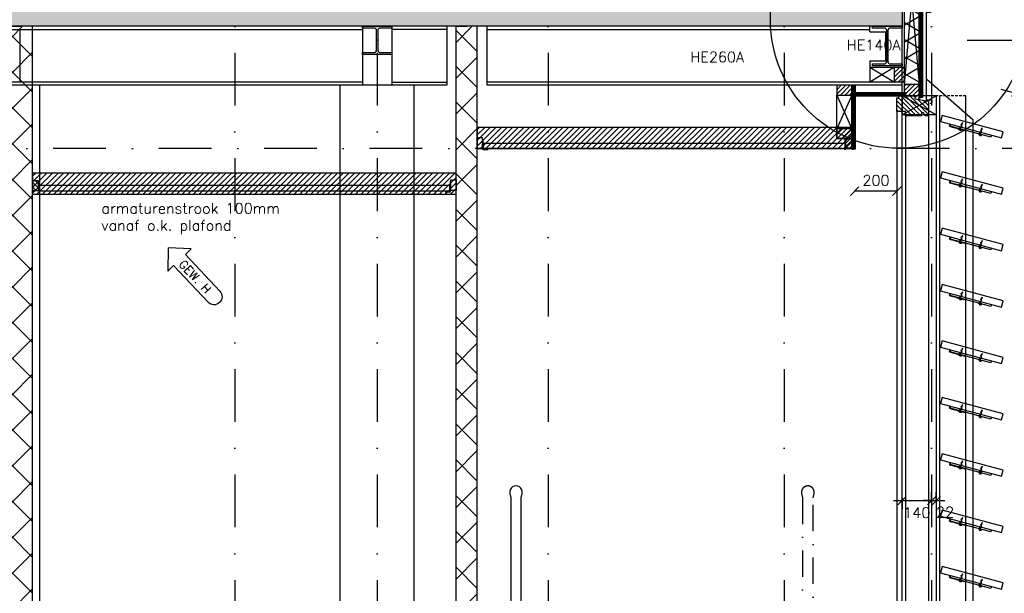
# Model space of a CAD drawing. Extents: x 0 to 316966, y 0 to 192112.
# Tile 34 of 54: x 164669 to 169339, y 103387 to 106107. Entities that reach past the tile are written whole.
import ezdxf

# ---------------------------------------------------------------- set-up
doc = ezdxf.new("R2010")
doc.units = 0
doc.header["$LTSCALE"] = 20
doc.header["$MEASUREMENT"] = 0
doc.header["$PDSIZE"] = -1
for name, pattern in [('DASHDOT', [25, 12.5, -6.25, 0, -6.25]), ('DD1', [2.66667, 1.66667, -0.5, 0, -0.5]), ('HIDDEN', [9.375, 6.25, -3.125])]:
    doc.linetypes.add(name, pattern=pattern)
doc.layers.get('0').update_dxf_attribs({"linetype": 'CONTINUOUS'})
doc.layers.get('DEFPOINTS').update_dxf_attribs({"linetype": 'CONTINUOUS'})
for name, color, linetype in [('25', 7, 'CONTINUOUS'), ('_DETAILNUMMERS', 4, 'CONTINUOUS'), ('_SCHUIFDEUREN', 4, 'CONTINUOUS'), ('A--01A1_ACEER', 1, 'CONTINUOUS'), ('A--A21--_F-23-', 9, 'CONTINUOUS'), ('A--A22--_F123-', 9, 'CONTINUOUS'), ('A--A23--_F--3-', 9, 'CONTINUOUS'), ('A--A25--_F--3-', 9, 'CONTINUOUS'), ('A--A30--_F--3-', 9, 'CONTINUOUS'), ('A--A35--_F--3-', 9, 'CONTINUOUS'), ('A--L21--', 3, 'CONTINUOUS'), ('A--L21--_F--3-', 7, 'CONTINUOUS'), ('A--L21--_F-23-', 4, 'CONTINUOUS'), ('A--L21D1_BUITENWAND', 1, 'CONTINUOUS'), ('A--L21D2_BUITENWAND', 2, 'CONTINUOUS'), ('A--L22--', 3, 'CONTINUOUS'), ('A--L22--_F--3-', 7, 'CONTINUOUS'), ('A--L24D1_TRAPPEN', 1, 'CONTINUOUS'), ('A--L25--', 7, 'CONTINUOUS'), ('A--L25--_F-23-', 7, 'CONTINUOUS'), ('A--L28--', 7, 'CONTINUOUS'), ('A--L28--_F--3-', 1, 'CONTINUOUS'), ('A--L28D1_KONSTRUKTIES', 1, 'CONTINUOUS'), ('A--L30--', 7, 'CONTINUOUS'), ('A--L30--_F123-', 7, 'CONTINUOUS'), ('A--L31--', 2, 'CONTINUOUS'), ('A--L31--_F--3-', 7, 'CONTINUOUS'), ('A--L31A1_BUITENKOZIJN', 1, 'CONTINUOUS'), ('A--L31D1_BUITENKOZIJN', 1, 'CONTINUOUS'), ('A--L35--', 7, 'CONTINUOUS'), ('A--L35--_F-23-', 7, 'CONTINUOUS'), ('A--L35-D2-_PLAFONDS', 2, 'CONTINUOUS'), ('A--L35-D4-_PLAFONDS', 4, 'CONTINUOUS'), ('A--L35D1_PLAFONDS', 1, 'CONTINUOUS'), ('A--M$1A-_F123-', 1, 'CONTINUOUS'), ('A--M01A1_MAATVOERING', 1, 'CONTINUOUS'), ('A--M01B1_HOOGTE_MAATV', 1, 'CONTINUOUS'), ('A--T01A-25_TEKST', 2, 'CONTINUOUS'), ('A--T01B2_HOOGTE_MAATV', 2, 'CONTINUOUS'), ('A--T01B3_HOOGTE_MAATV', 3, 'CONTINUOUS'), ('gewijzigdH', 1, 'CONTINUOUS'), ('STRAMIEN', 8, 'DD1'), ('X--LR---_CP', 7, 'CONTINUOUS')]:
    doc.layers.add(name, color=color, linetype=linetype)
doc.styles.add('ALFA-0_18', font='ROMANS.shx')
doc.styles.add('ALFA-0_25', font='ROMANS')
doc.styles.add('HIEMSTRA', font='romans.shx')
doc.styles.add('HOOGTEXT', font='ROMANS.shx', dxfattribs={"height": 2.5})
doc.dimstyles.new('STANDARD$0', dxfattribs={"dimscale": 50, "dimtxt": 2.5, "dimasz": 2, "dimexe": 2, "dimexo": 0, "dimgap": 2, "dimtad": 1, "dimdec": 0, "dimzin": 0, "dimdsep": 46, "dimtxsty": 'ALFA-0_25', "dimblk1": 'OBLIQUE', "dimblk2": 'OBLIQUE', "dimsah": 1, "dimcen": -3, "dimdle": 2, "dimclrd": 1, "dimclre": 1, "dimclrt": 2, "dimadec": 0, "dimazin": 0, "dimtfac": 0.666667, "dimtofl": 0, "dimtmove": 2, "dimatfit": 3, "dimldrblk": 'OBLIQUE', "dimfxl": 0, "dimtvp": 0.833333, "dimtolj": 1, "dimtzin": 0, "dimarcsym": 0})
pattern_1 = [(45, (0, 0), (-10.6066, 10.6066), [])]

# ---------------------------------------------------------------- blocks, each defined once
blk = doc.blocks.new('Q020490-')
at = {"layer": 'A--L28--_F--3-', "color": 4, "linetype": 'Continuous'}
blk.add_lwpolyline([(70, -66.5), (-70, -66.5), (-70, -58), (-14.75, -58, 0.4142136), (-2.75, -46), (-2.75, 46, 0.4142136), (-14.75, 58), (-70, 58), (-70, 66.5), (70, 66.5), (70, 58), (14.75, 58, 0.4142136), (2.75, 46), (2.75, -46, 0.4142136), (14.75, -58), (70, -58)], format="xyb", close=True, dxfattribs=at)
at = {"layer": 'X--LR---_CP'}
for p in [(-2.75, 0), (0, 0), (2.75, 0)]:
    blk.add_point(p, dxfattribs=at)
blk = doc.blocks.new('*U497')
at = {"layer": 'A--A22--_F123-', "linetype": 'Continuous'}
h = blk.add_hatch(dxfattribs=at)
h.set_pattern_fill('ALFAKRS', color=256, scale=120, style=0)
h.set_pattern_definition([(45, (-166789.26, -102795.15), (-84.852814, 84.852814), []), (135, (-166789.26, -102795.15), (-84.852814, -84.852814), [])])
h.paths.add_polyline_path([(0, 0), (-50, 0), (-50, 3280.8), (0, 3280.8), (50, 3280.8), (50, 0)])
at = {"layer": 'A--L22--_F--3-', "color": 3, "linetype": 'Continuous'}
for points in [[(0, 0), (-50, 0), (-50, 3280.8), (0, 3280.8)], [(0, 0), (50, 0), (50, 3280.8), (0, 3280.8)]]:
    blk.add_lwpolyline(points, dxfattribs=at)
blk = doc.blocks.new('_OBLIQUE')
at = {"color": 0, "linetype": 'ByBlock'}
blk.add_line((-0.5, -0.5), (0.5, 0.5), dxfattribs=at)
blk = doc.blocks.new('*D149')
at = {"color": 1, "linetype": 'ByBlock'}
for p, q in [((168813.8, 100286.2), (169034.3, 100286.2)), ((168853.8, 100300.1), (168853.8, 100246.2)), ((168994.3, 100300.1), (168994.3, 100246.2))]:
    blk.add_line(p, q, dxfattribs=at)
at = {"layer": 'DEFPOINTS', "color": 0, "linetype": 'ByBlock'}
for p in [(168853.8, 100300.1), (168994.3, 100300.1), (168994.3, 100286.2)]:
    blk.add_point(p, dxfattribs=at)
at = {"color": 1, "linetype": 'ByBlock', "xscale": 40, "yscale": 40, "zscale": 40, "rotation": 180}
blk.add_blockref('_OBLIQUE', (168853.8, 100286.2), dxfattribs=at)
at = {"color": 1, "linetype": 'ByBlock', "xscale": 40, "yscale": 40, "zscale": 40}
blk.add_blockref('_OBLIQUE', (168994.3, 100286.2), dxfattribs=at)
at = {"color": 2, "linetype": 'ByBlock', "insert": (168924, 100229.2), "char_height": 50, "attachment_point": 5, "style": 'ALFA-0_25'}
blk.add_mtext('\\A1;140', dxfattribs=at)
blk = doc.blocks.new('*D150')
at = {"layer": 'A--M$1A-_F123-', "color": 1, "lineweight": -2}
for p, q in [((168994.3, 103826.2), (168994.3, 103866.2)), ((169016.2, 103826.2), (169016.2, 103866.2)), ((168994.3, 103826.2), (168954.3, 103826.2)), ((169016.2, 103826.2), (169056.2, 103826.2))]:
    blk.add_line(p, q, dxfattribs=at)
at = {"layer": 'DEFPOINTS', "color": 0}
for p in [(168994.3, 103826.2), (169016.2, 103826.2), (169016.2, 103826.2)]:
    blk.add_point(p, dxfattribs=at)
at = {"layer": 'A--M$1A-_F123-', "color": 1, "lineweight": -2, "xscale": 40, "yscale": 40, "zscale": 40}
blk.add_blockref('_OBLIQUE', (168994.3, 103826.2), dxfattribs=at)
at = {"layer": 'A--M$1A-_F123-', "color": 1, "lineweight": -2, "xscale": 40, "yscale": 40, "zscale": 40, "rotation": 180}
blk.add_blockref('_OBLIQUE', (169016.2, 103826.2), dxfattribs=at)
at = {"layer": 'A--M$1A-_F123-', "color": 2, "insert": (169058.3, 103771.7), "char_height": 50, "attachment_point": 5, "style": 'ALFA-0_25'}
blk.add_mtext('\\A1;22', dxfattribs=at)
blk = doc.blocks.new('*U496')
at = {"layer": 'A--A22--_F123-', "linetype": 'Continuous'}
h = blk.add_hatch(dxfattribs=at)
h.set_pattern_fill('ALFAKRS', color=256, scale=120, style=0)
h.set_pattern_definition([(45, (-164679.26, -102795.15), (-84.852814, 84.852814), []), (135, (-164679.26, -102795.15), (-84.852814, -84.852814), [])])
h.paths.add_polyline_path([(0, 0), (-50, 0), (-50, 3280.8), (0, 3280.8), (50, 3280.8), (50, 0)])
at = {"layer": 'A--L22--_F--3-', "color": 3, "linetype": 'Continuous'}
for points in [[(0, 0), (-50, 0), (-50, 3280.8), (0, 3280.8)], [(0, 0), (50, 0), (50, 3280.8), (0, 3280.8)]]:
    blk.add_lwpolyline(points, dxfattribs=at)
blk = doc.blocks.new('Q020259-')
at = {"layer": 'A--A25--_F--3-'}
h = blk.add_hatch(dxfattribs=at)
h.set_pattern_fill('ALFALINE', color=256, scale=15, style=0, pattern_type=2)
h.set_pattern_definition(pattern_1)
h.paths.add_polyline_path([(0, 0), (0, 46), (28, 46), (28, 0)])
at = {"layer": 'A--L25--_F-23-', "color": 2, "linetype": 'Continuous'}
blk.add_lwpolyline([(0, 0), (0, 46), (28, 46), (28, 0)], close=True, dxfattribs=at)
at = {"layer": 'X--LR---_CP'}
for p in [(0, 0), (0, 0), (28, 0)]:
    blk.add_point(p, dxfattribs=at)
blk = doc.blocks.new('Q031607-')
at = {"layer": 'A--L35--_F-23-', "color": 1, "linetype": 'Continuous'}
blk.add_lwpolyline([(0, -15), (0, 15, 1), (0, -15)], format="xyb", dxfattribs=at)
for points in [[(0, 0), (11.76, 10), (23.53, 0), (34.12, -9), (44.71, 0), (54.12, 8), (63.53, 0), (71.76, -7), (80, 0)], [(0, 0), (80, 0)]]:
    blk.add_lwpolyline(points, dxfattribs=at)
at = {"layer": 'X--LR---_CP'}
blk.add_point((0, 0), dxfattribs=at)
blk.add_point((0, 0), dxfattribs=at)
blk.add_point((0, 0), dxfattribs=at)
blk = doc.blocks.new('HOOGTEP')
at = {"layer": 'A--M01A1_MAATVOERING'}
for p, q in [((0, 0), (0.624, 2.33)), ((0.624, 2.33), (8.794, 2.33)), ((-2.415, 0.647), (0, 0))]:
    blk.add_line(p, q, dxfattribs=at)
at = {"layer": 'A--M01B1_HOOGTE_MAATV'}
blk.add_line((-1.379, 0), (0.911, 0), dxfattribs=at)
at = {"layer": 'A--T01B2_HOOGTE_MAATV', "style": 'HOOGTEXT', "flags": 4}
blk.add_attdef('TEKST', (1.84, -0.671), '', height=1.5, dxfattribs=at)
at = {"layer": 'A--T01B3_HOOGTE_MAATV', "style": 'HOOGTEXT', "flags": 4}
blk.add_attdef('HOOGTE', (1.673, 3.819), '', height=1.75, dxfattribs=at)
blk = doc.blocks.new('Q020279-')
at = {"layer": 'A--A25--_F--3-'}
h = blk.add_hatch(dxfattribs=at)
h.set_pattern_fill('ALFALINE', color=256, scale=15, style=0, pattern_type=2)
h.set_pattern_definition(pattern_1)
h.paths.add_polyline_path([(0, 0), (0, 71), (46, 71), (46, 0)])
at = {"layer": 'A--L25--_F-23-', "color": 2, "linetype": 'Continuous'}
blk.add_lwpolyline([(0, 0), (0, 71), (46, 71), (46, 0)], close=True, dxfattribs=at)
at = {"layer": 'X--LR---_CP'}
for p in [(0, 0), (0, 0), (46, 0)]:
    blk.add_point(p, dxfattribs=at)
blk = doc.blocks.new('*U456')
at = {"layer": 'A--A30--_F--3-', "linetype": 'Continuous'}
h = blk.add_hatch(dxfattribs=at)
h.set_pattern_fill('ALFALINE', color=256, scale=4, angle=405, style=0)
h.set_pattern_definition([(90, (0, 0), (-4, -6e-13), [])])
h.paths.add_polyline_path([(0, 0), (7.5, 0), (7.5, -929), (0, -929), (-7.5, -929), (-7.5, 0)])
at = {"layer": 'A--L30--_F123-', "color": 1, "linetype": 'Continuous'}
for points in [[(0, 0), (-7.5, 0), (-7.5, -929), (0, -929)], [(0, 0), (7.5, 0), (7.5, -929), (0, -929)]]:
    blk.add_lwpolyline(points, dxfattribs=at)
blk = doc.blocks.new('*U455')
at = {"layer": 'A--A21--_F-23-', "linetype": 'Continuous'}
h = blk.add_hatch(dxfattribs=at)
h.set_pattern_fill('ALFAISO', color=256, scale=70, angle=270, style=0)
h.set_pattern_definition([(330, (-35, 6e-15), (35, 60.622), []), (30, (-35, 6e-15), (-35, 60.622), [])])
h.paths.add_polyline_path([(0, 0), (35, 0), (35, -822), (0, -822), (-35, -822), (-35, 0)])
at = {"layer": 'A--L21--_F--3-', "color": 3, "linetype": 'Continuous'}
for points in [[(0, 0), (-35, 0), (-35, -822), (0, -822)], [(0, 0), (35, 0), (35, -822), (0, -822)]]:
    blk.add_lwpolyline(points, dxfattribs=at)
blk = doc.blocks.new('KOZIJN_VP')
at = {"layer": 'A--A35--_F--3-'}
h = blk.add_hatch(dxfattribs=at)
h.set_pattern_fill('ALFALINE', color=256, scale=15, angle=90, style=0, pattern_type=2)
h.set_pattern_definition([(135, (447.376, -368.997), (-10.6066, -10.6066), [])])
h.paths.add_polyline_path([(-91, 53.4), (-20, 53.4), (-20, 0), (-71, 0), (-71, -14), (-91, -17.6)])
h = blk.add_hatch(dxfattribs=at)
h.set_pattern_fill('ALFALINE', color=256, scale=15, style=0, pattern_type=2)
h.set_pattern_definition([(45, (447.39, -368.997), (-10.6066, 10.6066), [])])
h.paths.add_polyline_path([(-102, -95), (-26, -95), (-26, -74), (15, -74), (15, -10), (5, -10), (5, 0), (-71, 0), (-71, -14), (-135, -25.4), (-135, -95), (-120, -95), (-112, -81), (-102, -81)])
at = {"layer": 'A--L31--_F--3-', "color": 2, "linetype": 'Continuous'}
for points in [[(-91, 53.4), (-20, 53.4), (-20, 0), (-71, 0), (-71, -14), (-91, -17.6), (-91, 53.4)], [(-102, -95), (-26, -95), (-26, -74), (15, -74), (15, -10), (5, -10), (5, 0), (-71, 0), (-71, -14), (-135, -25.4), (-135, -95), (-120, -95), (-112, -81), (-102, -81)]]:
    blk.add_lwpolyline(points, close=True, dxfattribs=at)
at = {"layer": 'X--LR---_CP', "color": 1}
blk.add_point((0, 0), dxfattribs=at)
blk = doc.blocks.new('*U454')
at = {"layer": 'A--A30--_F--3-', "linetype": 'Continuous'}
h = blk.add_hatch(dxfattribs=at)
h.set_pattern_fill('ALFALINE', color=256, scale=4, angle=405, style=0)
h.set_pattern_definition([(90, (0, 0), (-4, 4e-13), [])])
h.paths.add_polyline_path([(0, 0), (7.5, 0), (7.5, -303.4), (0, -303.4), (-7.5, -303.4), (-7.5, 0)])
at = {"layer": 'A--L30--_F123-', "color": 1, "linetype": 'Continuous'}
for points in [[(0, 0), (-7.5, 0), (-7.5, -303.4), (0, -303.4)], [(0, 0), (7.5, 0), (7.5, -303.4), (0, -303.4)]]:
    blk.add_lwpolyline(points, dxfattribs=at)
blk = doc.blocks.new('*U453')
at = {"layer": 'A--A30--_F--3-', "linetype": 'Continuous'}
h = blk.add_hatch(dxfattribs=at)
h.set_pattern_fill('ALFALINE', color=256, scale=4, angle=135, style=0)
h.set_pattern_definition([(180, (0, 0), (-9e-16, -4), [])])
h.paths.add_polyline_path([(0, 0), (0, 7.5), (240.9, 7.5), (240.9, 0), (240.9, -7.5), (0, -7.5)])
at = {"layer": 'A--L30--_F123-', "color": 1, "linetype": 'Continuous'}
for points in [[(0, 0), (0, 7.5), (240.9, 7.5), (240.9, 0)], [(0, 0), (0, -7.5), (240.9, -7.5), (240.9, 0)]]:
    blk.add_lwpolyline(points, dxfattribs=at)
blk = doc.blocks.new('*D375')
at = {"layer": 'A--M$1A-_F123-', "color": 1, "lineweight": -2}
for p, q in [((168629.1, 105294.8), (168629.1, 105293.8)), ((168829.3, 105293.8), (168629.1, 105293.8)), ((168829.3, 105294.8), (168829.3, 105293.8))]:
    blk.add_line(p, q, dxfattribs=at)
at = {"layer": 'DEFPOINTS', "color": 0}
for p in [(168629.1, 105294.8), (168629.1, 105293.8), (168829.3, 105294.8)]:
    blk.add_point(p, dxfattribs=at)
at = {"layer": 'A--M$1A-_F123-', "color": 1, "lineweight": -2, "xscale": 40, "yscale": 40, "zscale": 40, "rotation": 180}
blk.add_blockref('_OBLIQUE', (168629.1, 105293.8), dxfattribs=at)
at = {"layer": 'A--M$1A-_F123-', "color": 1, "lineweight": -2, "xscale": 40, "yscale": 40, "zscale": 40}
blk.add_blockref('_OBLIQUE', (168829.3, 105293.8), dxfattribs=at)
at = {"layer": 'A--M$1A-_F123-', "color": 2, "insert": (168730.2, 105345.4), "char_height": 50, "attachment_point": 5, "style": 'ALFA-0_25'}
blk.add_mtext('\\A1;200', dxfattribs=at)

msp = doc.modelspace()

# ---------------------------------------------------------------- hatches: boundary and pattern name
at = {"layer": 'A--01A1_ACEER', "linetype": 'Continuous'}
h = msp.add_hatch(dxfattribs=at)
h.set_pattern_fill('ANSI31', color=256, scale=150, style=0)
h.set_pattern_definition([(45, (5934.83, 10550), (-13.2582521, 13.2582521), [])])
h.paths.add_polyline_path([(166839.265, 105495.898), (168615.83, 105495.898), (168615.83, 105595.899), (166839.265, 105595.898)])
h = msp.add_hatch(dxfattribs=at)
h.set_pattern_fill('ANSI31', color=256, scale=150, style=0)
h.set_pattern_definition([(45, (5900, 10334.093), (-13.2582521, 13.2582521), [])])
h.paths.add_polyline_path([(164729.265, 105279.991), (166739.265, 105279.991), (166739.265, 105379.992), (164729.265, 105379.991)])
at = {"layer": 'A--A23--_F--3-'}
h = msp.add_hatch(dxfattribs=at)
h.set_pattern_fill('ALFABET', color=256, scale=20, angle=1, style=0, pattern_type=2)
h.set_pattern_definition([(46, (44346.57, 100), (-86.32078, 83.359004), []), (51, (44346.57, 100), (143.64922, -10.04493), [15, -165]), (356, (44346.57, 100), (-30.37155, 149.9312), [12, -132]), (101.4514, (44358.54, 99.16), (113.27778, 139.88618), [12.74804, -140.22842]), (47.1842, (44345.87, 140), (213.99344, -29.37358), [22.5, -247.5]), (97.6356, (44363.7, 137.55), (183.50393, 198.05632), [19.12206, -210.3426]), (352.1842, (44345.87, 140), (183.50378, 198.05647), [18, -198]), (22, (44366.04, 130.34), (120.76856, -78.42802), [15, -165]), (327, (44366.04, 130.34), (46.12453, 145.85721), [12, -132]), (72.4514, (44376.1, 123.81), (166.89315, 67.42906), [12.74804, -140.22842]), (38.5, (44346.567, 100), (1.269641, 66.611074), [0, -130.4, 0, -134, 0, -132.5]), (8.5, (44346.57, 100), (51.229207, 79.788568), [0, -76.4, 0, -127.4, 0, -50.5]), (328.5, (44301.974, 99.22), (106.826954, -2.64699), [0, -50, 0, -156, 0, -207]), (318.5, (44281.98, 98.87), (116.270055, 22.05355), [0, -65, 0, -103.6, 0, -147]), (318.5, (44281.98, 98.87), (116.270055, 22.05355), [0, -65, 0, -103.6, 0, -147])])
h.paths.add_polyline_path([(168853.83, 106295.898), (168853.83, 106075.898), (158857.765, 106075.898), (158857.765, 106295.898)])

# ---------------------------------------------------------------- linework, layer by layer
at = {"layer": '_DETAILNUMMERS'}
msp.add_circle((168838.442, 106105.811), 608.653, dxfattribs=at)
at = {"layer": '_SCHUIFDEUREN', "color": 2, "linetype": 'Continuous'}
for points in [[(169036.268, 105624.326), (169326.046, 105546.68), (169333.811, 105575.658), (169044.033, 105653.304)], [(169036.268, 105356.826), (169326.046, 105279.18), (169333.811, 105308.158), (169044.033, 105385.804)], [(169036.268, 105089.326), (169326.046, 105011.68), (169333.811, 105040.658), (169044.033, 105118.304)], [(169036.268, 104821.826), (169326.046, 104744.18), (169333.811, 104773.158), (169044.033, 104850.804)], [(169036.268, 104554.326), (169326.046, 104476.68), (169333.811, 104505.658), (169044.033, 104583.304)], [(169036.268, 104286.826), (169326.046, 104209.18), (169333.811, 104238.158), (169044.033, 104315.804)], [(169036.268, 104019.326), (169326.046, 103941.68), (169333.811, 103970.658), (169044.033, 104048.304)], [(169036.268, 103751.826), (169326.046, 103674.18), (169333.811, 103703.158), (169044.033, 103780.804)], [(169036.268, 103484.326), (169326.046, 103406.68), (169333.811, 103435.658), (169044.033, 103513.304)]]:
    msp.add_lwpolyline(points, close=True, dxfattribs=at)
at = {"layer": 'A--01A1_ACEER'}
for p, q in [((164669.265, 106060.898), (164669.265, 105810.898)), ((166294.265, 106075.898), (166294.265, 105795.898)), ((166434.265, 106075.898), (166434.265, 105795.898)), ((168701.83, 106050.265), (168701.83, 106075.411)), ((168853.83, 99696.403), (168853.83, 106065.911)), ((168777.116, 105912.839), (168777.116, 106050.265))]:
    msp.add_line(p, q, dxfattribs=at)
at = {"layer": 'A--01A1_ACEER', "linetype": 'Continuous'}
for p, q in [((168971.377, 105825.891, 0.996), (169188.922, 105633.921)), ((169188.922, 105633.921), (169188.922, 103206.981))]:
    msp.add_line(p, q, dxfattribs=at)
at = {"layer": 'A--01A1_ACEER', "color": 1, "linetype": 'Continuous'}
for p, q in [((169081.976, 105601.726), (169077.147, 105603.02)), ((169083.27, 105606.556), (169078.441, 105607.85)), ((169081.976, 105601.726), (169080.682, 105596.896)), ((169086.806, 105600.432), (169085.512, 105595.602)), ((169091.636, 105599.138), (169090.341, 105594.308)), ((169096.465, 105597.844), (169095.171, 105593.014)), ((169101.295, 105596.549), (169100.001, 105591.72)), ((169106.124, 105595.255), (169104.83, 105590.426)), ((169110.954, 105593.961), (169109.66, 105589.132)), ((169115.784, 105592.667), (169114.49, 105587.838)), ((169120.613, 105591.373), (169119.319, 105586.543)), ((169125.443, 105590.079), (169124.149, 105585.249)), ((169130.273, 105588.785), (169128.979, 105583.955)), ((169135.102, 105587.491), (169133.808, 105582.661)), ((169139.932, 105586.197), (169138.638, 105581.367)), ((169144.762, 105584.903), (169143.467, 105580.073)), ((169149.591, 105583.609), (169148.297, 105578.779)), ((169154.421, 105582.314), (169153.127, 105577.485)), ((169081.976, 105334.226), (169077.147, 105335.52)), ((169083.27, 105339.056), (169078.441, 105340.35)), ((169081.976, 105334.226), (169080.682, 105329.396)), ((169086.806, 105332.932), (169085.512, 105328.102)), ((169091.636, 105331.638), (169090.341, 105326.808)), ((169096.465, 105330.344), (169095.171, 105325.514)), ((169101.295, 105329.049), (169100.001, 105324.22)), ((169106.124, 105327.755), (169104.83, 105322.926)), ((169110.954, 105326.461), (169109.66, 105321.632)), ((169115.784, 105325.167), (169114.49, 105320.338)), ((169120.613, 105323.873), (169119.319, 105319.043)), ((169125.443, 105322.579), (169124.149, 105317.749)), ((169130.273, 105321.285), (169128.979, 105316.455)), ((169135.102, 105319.991), (169133.808, 105315.161)), ((169139.932, 105318.697), (169138.638, 105313.867)), ((169144.762, 105317.403), (169143.467, 105312.573)), ((169149.591, 105316.109), (169148.297, 105311.279)), ((169154.421, 105314.814), (169153.127, 105309.985)), ((169081.976, 105066.726), (169077.147, 105068.02)), ((169083.27, 105071.556), (169078.441, 105072.85)), ((169081.976, 105066.726), (169080.682, 105061.896)), ((169086.806, 105065.432), (169085.512, 105060.602)), ((169091.636, 105064.138), (169090.341, 105059.308)), ((169096.465, 105062.844), (169095.171, 105058.014)), ((169101.295, 105061.549), (169100.001, 105056.72)), ((169106.124, 105060.255), (169104.83, 105055.426)), ((169110.954, 105058.961), (169109.66, 105054.132)), ((169115.784, 105057.667), (169114.49, 105052.838)), ((169120.613, 105056.373), (169119.319, 105051.543)), ((169125.443, 105055.079), (169124.149, 105050.249)), ((169130.273, 105053.785), (169128.979, 105048.955)), ((169135.102, 105052.491), (169133.808, 105047.661)), ((169139.932, 105051.197), (169138.638, 105046.367)), ((169144.762, 105049.903), (169143.467, 105045.073)), ((169149.591, 105048.609), (169148.297, 105043.779)), ((169154.421, 105047.314), (169153.127, 105042.485)), ((169081.976, 104799.226), (169077.147, 104800.52)), ((169083.27, 104804.056), (169078.441, 104805.35)), ((169081.976, 104799.226), (169080.682, 104794.396)), ((169086.806, 104797.932), (169085.512, 104793.102)), ((169091.636, 104796.638), (169090.341, 104791.808)), ((169096.465, 104795.344), (169095.171, 104790.514)), ((169101.295, 104794.049), (169100.001, 104789.22)), ((169106.124, 104792.755), (169104.83, 104787.926)), ((169110.954, 104791.461), (169109.66, 104786.632)), ((169115.784, 104790.167), (169114.49, 104785.338)), ((169120.613, 104788.873), (169119.319, 104784.043)), ((169125.443, 104787.579), (169124.149, 104782.749)), ((169130.273, 104786.285), (169128.979, 104781.455)), ((169135.102, 104784.991), (169133.808, 104780.161)), ((169139.932, 104783.697), (169138.638, 104778.867)), ((169144.762, 104782.403), (169143.467, 104777.573)), ((169149.591, 104781.109), (169148.297, 104776.279)), ((169154.421, 104779.814), (169153.127, 104774.985)), ((169081.976, 104531.726), (169077.147, 104533.02)), ((169083.27, 104536.556), (169078.441, 104537.85)), ((169081.976, 104531.726), (169080.682, 104526.896)), ((169086.806, 104530.432), (169085.512, 104525.602)), ((169091.636, 104529.138), (169090.341, 104524.308)), ((169096.465, 104527.844), (169095.171, 104523.014)), ((169101.295, 104526.549), (169100.001, 104521.72)), ((169106.124, 104525.255), (169104.83, 104520.426)), ((169110.954, 104523.961), (169109.66, 104519.132)), ((169115.784, 104522.667), (169114.49, 104517.838)), ((169120.613, 104521.373), (169119.319, 104516.543)), ((169125.443, 104520.079), (169124.149, 104515.249)), ((169130.273, 104518.785), (169128.979, 104513.955)), ((169135.102, 104517.491), (169133.808, 104512.661)), ((169139.932, 104516.197), (169138.638, 104511.367)), ((169144.762, 104514.903), (169143.467, 104510.073)), ((169149.591, 104513.609), (169148.297, 104508.779)), ((169154.421, 104512.314), (169153.127, 104507.485)), ((169081.976, 104264.226), (169077.147, 104265.52)), ((169083.27, 104269.056), (169078.441, 104270.35)), ((169081.976, 104264.226), (169080.682, 104259.396)), ((169086.806, 104262.932), (169085.512, 104258.102)), ((169091.636, 104261.638), (169090.341, 104256.808)), ((169096.465, 104260.344), (169095.171, 104255.514)), ((169101.295, 104259.049), (169100.001, 104254.22)), ((169106.124, 104257.755), (169104.83, 104252.926)), ((169110.954, 104256.461), (169109.66, 104251.632)), ((169115.784, 104255.167), (169114.49, 104250.338)), ((169120.613, 104253.873), (169119.319, 104249.043)), ((169125.443, 104252.579), (169124.149, 104247.749)), ((169130.273, 104251.285), (169128.979, 104246.455)), ((169135.102, 104249.991), (169133.808, 104245.161)), ((169139.932, 104248.697), (169138.638, 104243.867)), ((169144.762, 104247.403), (169143.467, 104242.573)), ((169149.591, 104246.109), (169148.297, 104241.279)), ((169154.421, 104244.814), (169153.127, 104239.985)), ((169081.976, 103996.726), (169077.147, 103998.02)), ((169083.27, 104001.556), (169078.441, 104002.85)), ((169081.976, 103996.726), (169080.682, 103991.896)), ((169086.806, 103995.432), (169085.512, 103990.602)), ((169091.636, 103994.138), (169090.341, 103989.308)), ((169096.465, 103992.844), (169095.171, 103988.014)), ((169101.295, 103991.549), (169100.001, 103986.72)), ((169106.124, 103990.255), (169104.83, 103985.426)), ((169110.954, 103988.961), (169109.66, 103984.132)), ((169115.784, 103987.667), (169114.49, 103982.838)), ((169120.613, 103986.373), (169119.319, 103981.543)), ((169125.443, 103985.079), (169124.149, 103980.249)), ((169130.273, 103983.785), (169128.979, 103978.955)), ((169135.102, 103982.491), (169133.808, 103977.661)), ((169139.932, 103981.197), (169138.638, 103976.367)), ((169144.762, 103979.903), (169143.467, 103975.073)), ((169149.591, 103978.609), (169148.297, 103973.779)), ((169154.421, 103977.314), (169153.127, 103972.485)), ((169081.976, 103729.226), (169077.147, 103730.52)), ((169083.27, 103734.056), (169078.441, 103735.35)), ((169081.976, 103729.226), (169080.682, 103724.396)), ((169086.806, 103727.932), (169085.512, 103723.102)), ((169091.636, 103726.638), (169090.341, 103721.808)), ((169096.465, 103725.344), (169095.171, 103720.514)), ((169101.295, 103724.049), (169100.001, 103719.22)), ((169106.124, 103722.755), (169104.83, 103717.926)), ((169110.954, 103721.461), (169109.66, 103716.632)), ((169115.784, 103720.167), (169114.49, 103715.338)), ((169120.613, 103718.873), (169119.319, 103714.043)), ((169125.443, 103717.579), (169124.149, 103712.749)), ((169130.273, 103716.285), (169128.979, 103711.455)), ((169135.102, 103714.991), (169133.808, 103710.161)), ((169139.932, 103713.697), (169138.638, 103708.867)), ((169144.762, 103712.403), (169143.467, 103707.573)), ((169149.591, 103711.109), (169148.297, 103706.279)), ((169154.421, 103709.814), (169153.127, 103704.985)), ((169081.976, 103461.726), (169077.147, 103463.02)), ((169083.27, 103466.556), (169078.441, 103467.85)), ((169081.976, 103461.726), (169080.682, 103456.896)), ((169086.806, 103460.432), (169085.512, 103455.602)), ((169091.636, 103459.138), (169090.341, 103454.308)), ((169096.465, 103457.844), (169095.171, 103453.014)), ((169101.295, 103456.549), (169100.001, 103451.72)), ((169106.124, 103455.255), (169104.83, 103450.426)), ((169110.954, 103453.961), (169109.66, 103449.132)), ((169115.784, 103452.667), (169114.49, 103447.838)), ((169120.613, 103451.373), (169119.319, 103446.543)), ((169125.443, 103450.079), (169124.149, 103445.249)), ((169130.273, 103448.785), (169128.979, 103443.955)), ((169135.102, 103447.491), (169133.808, 103442.661)), ((169139.932, 103446.197), (169138.638, 103441.367)), ((169144.762, 103444.903), (169143.467, 103440.073)), ((169149.591, 103443.609), (169148.297, 103438.779)), ((169154.421, 103442.314), (169153.127, 103437.485))]:
    msp.add_line(p, q, dxfattribs=at)
at = {"layer": 'A--01A1_ACEER', "color": 2, "linetype": 'Continuous'}
for points in [[(169277.75, 105559.621), (169275.161, 105549.962), (169081.976, 105601.726), (169084.565, 105611.385)], [(169277.75, 105292.121), (169275.161, 105282.462), (169081.976, 105334.226), (169084.565, 105343.885)], [(169277.75, 105024.621), (169275.161, 105014.962), (169081.976, 105066.726), (169084.565, 105076.385)], [(169277.75, 104757.121), (169275.161, 104747.462), (169081.976, 104799.226), (169084.565, 104808.885)], [(169277.75, 104489.621), (169275.161, 104479.962), (169081.976, 104531.726), (169084.565, 104541.385)], [(169277.75, 104222.121), (169275.161, 104212.462), (169081.976, 104264.226), (169084.565, 104273.885)], [(169277.75, 103954.621), (169275.161, 103944.962), (169081.976, 103996.726), (169084.565, 104006.385)], [(169277.75, 103687.121), (169275.161, 103677.462), (169081.976, 103729.226), (169084.565, 103738.885)], [(169277.75, 103419.621), (169275.161, 103409.962), (169081.976, 103461.726), (169084.565, 103471.385)]]:
    msp.add_lwpolyline(points, dxfattribs=at)
at = {"layer": 'A--01A1_ACEER', "linetype": 'Continuous'}
msp.add_circle((169225.074, 103961.274), 6, dxfattribs=at)
at = {"layer": 'A--L21--_F-23-', "linetype": 'Continuous'}
msp.add_lwpolyline([(168853.83, 106295.898), (168853.83, 106075.898), (158857.765, 106075.898), (158857.765, 106295.898)], close=True, dxfattribs=at)
at = {"layer": 'A--L21D1_BUITENWAND'}
msp.add_line((173451.414, 106007.898), (169163.153, 106007.898), dxfattribs=at)
at = {"layer": 'A--L21D2_BUITENWAND', "color": 1}
for p, q in [((169016.13, 105745.912), (168855.133, 105745.912)), ((169016.125, 105655.938), (168855.112, 105655.933))]:
    msp.add_line(p, q, dxfattribs=at)
at = {"layer": 'A--L21D2_BUITENWAND'}
for p, q in [((169016.279, 105745.881, 1), (169016.125, 103094.421)), ((169031.265, 105745.898, 1), (169031.277, 103094.423)), ((169156.111, 103166.496), (169156.264, 105745.898, 1))]:
    msp.add_line(p, q, dxfattribs=at)
at = {"layer": 'A--L21D2_BUITENWAND', "linetype": 'HIDDEN', "ltscale": 0.1}
msp.add_line((169156.325, 105745.898), (169016.342, 105745.898), dxfattribs=at)
at = {"layer": 'A--L21D2_BUITENWAND', "color": 4}
msp.add_lwpolyline([(168987.279, 105711.961), (168993.279, 105711.961, 0.41421356), (168997.279, 105715.961), (168997.279, 105720.961, 0.41421356), (168993.279, 105724.961), (168970.277, 105725.76), (168970.277, 105725.76), (168970.277, 105725.76), (168970.277, 105725.76), (168970.277, 106142.571), (168992.268, 106142.571)], format="xyb", dxfattribs=at)
at = {"layer": 'A--L21D2_BUITENWAND', "color": 1}
msp.add_lwpolyline([(169016.125, 105655.938), (168853.828, 105745.912), (168853.833, 105655.894), (169016.13, 105745.912)], dxfattribs=at)
at = {"layer": 'A--L24D1_TRAPPEN'}
for p, q in [((166997.913, 103839.898), (166997.913, 102430.82)), ((167047.913, 102430.82), (167047.913, 103839.898))]:
    msp.add_line(p, q, dxfattribs=at)
at = {"layer": 'A--L24D1_TRAPPEN', "linetype": 'DASHDOT', "ltscale": 0.5}
for p, q in [((168382.141, 103839.898), (168382.141, 102430.82)), ((168432.141, 102430.82), (168432.141, 103839.898))]:
    msp.add_line(p, q, dxfattribs=at)
at = {"layer": 'A--L24D1_TRAPPEN'}
msp.add_lwpolyline([(167047.913, 103839.898), (167052.307, 103859.898, 1.22474487), (166993.519, 103859.898), (166997.913, 103839.898)], format="xyb", dxfattribs=at)
at = {"layer": 'A--L24D1_TRAPPEN', "linetype": 'DASHDOT', "ltscale": 0.5}
msp.add_lwpolyline([(168432.141, 103839.898), (168436.535, 103859.898, 1.22474487), (168377.747, 103859.898), (168382.141, 103839.898)], format="xyb", dxfattribs=at)
at = {"layer": 'A--L28--_F--3-', "color": 4, "linetype": 'Continuous'}
for p, q in [((168713.83, 106067.398), (168713.83, 106075.898)), ((168713.83, 106075.898), (168853.83, 106075.898)), ((168769.08, 106067.398), (168713.83, 106067.398)), ((168853.83, 106067.398), (168798.58, 106067.398)), ((168853.83, 106075.898), (168853.83, 106067.398)), ((168781.08, 105909.398), (168781.08, 106055.398)), ((168786.58, 106055.398), (168786.58, 105909.398)), ((168713.83, 105888.898), (168713.83, 105897.398)), ((168713.83, 105897.398), (168769.08, 105897.398)), ((168853.83, 105888.898), (168713.83, 105888.898)), ((168798.58, 105897.398), (168853.83, 105897.398)), ((168853.83, 105897.398), (168853.83, 105888.898))]:
    msp.add_line(p, q, dxfattribs=at)
for centre, start, end in [((168769.08, 106055.398), 0, 90), ((168798.58, 106055.398), 90, 180), ((168769.08, 105909.398), 270, 0), ((168798.58, 105909.398), 180, 270)]:
    msp.add_arc(centre, 12, start, end, dxfattribs=at)
at = {"layer": 'A--L28D1_KONSTRUKTIES'}
for p, q in [((159159.265, 106060.898), (166294.265, 106060.898)), ((166694.803, 106060.898), (166434.265, 106060.898)), ((166694.803, 106075.898), (166694.803, 105795.898)), ((166883.727, 106075.898), (166883.727, 105795.898)), ((166883.727, 106060.898), (168701.83, 106060.898)), ((168701.83, 106050.265), (168777.116, 106050.265)), ((168701.626, 105912.839), (168777.116, 105912.839)), ((164764.265, 102795.898), (164764.265, 105795.898)), ((166189.265, 102795.898), (166189.265, 105795.898)), ((166539.265, 102795.898), (166539.265, 105795.898))]:
    msp.add_line(p, q, dxfattribs=at)
for points in [[(166694.803, 105795.898), (158857.765, 105795.898), (158857.765, 106075.898)], [(166294.265, 105810.898), (159159.265, 105810.898)], [(166434.265, 105810.898), (166694.803, 105810.898)], [(168853.83, 105810.898), (166883.727, 105810.898)], [(168853.83, 105795.898), (166883.727, 105795.898)]]:
    msp.add_lwpolyline(points, dxfattribs=at)
at = {"layer": 'A--L31A1_BUITENKOZIJN'}
for p, q in [((168829.266, 105671.903), (168829.266, 102865.881)), ((168870.265, 105650.903), (168870.265, 102851.606)), ((168979.265, 105650.903), (168979.265, 102835.693))]:
    msp.add_line(p, q, dxfattribs=at)
at = {"layer": 'A--L31D1_BUITENKOZIJN'}
for p, q in [((168935.277, 106621.369), (168864.277, 105799.33)), ((168864.277, 106621.369), (168935.277, 105799.33)), ((168777.116, 106029.898), (168777.116, 105912.839)), ((168701.626, 105912.839), (168701.626, 105810.898)), ((168818.277, 105881.898), (168701.626, 105810.898)), ((168701.83, 105881.898), (168818.277, 105881.898)), ((168701.83, 105881.898), (168818.277, 105810.898)), ((168615.83, 105749.898), (168544.83, 105589.348)), ((168544.83, 105749.898), (168615.83, 105589.348)), ((168544.83, 105543.348), (168544.83, 105749.898)), ((168615.83, 105631.385), (168615.83, 105749.898)), ((168615.83, 105543.348), (168544.83, 105543.348))]:
    msp.add_line(p, q, dxfattribs=at)
at = {"layer": 'A--L35-D2-_PLAFONDS'}
for points in [[(166839.265, 105497.348), (166864.265, 105497.348), (166864.265, 105547.348), (166839.265, 105547.348)], [(166869, 105520.898), (168583.609, 105520.898), (168583.609, 105495.898), (166869, 105495.898)], [(166709.53, 105320.898), (164761.487, 105320.898), (164761.487, 105295.898), (166709.53, 105295.898)], [(166739.265, 105297.348), (166714.265, 105297.348), (166714.265, 105347.348), (166739.265, 105347.348)]]:
    msp.add_lwpolyline(points, close=True, dxfattribs=at)
at = {"layer": 'A--L35-D4-_PLAFONDS'}
for p, q in [((166866.487, 105490.334), (166866.487, 105540.334)), ((168583.609, 105490.334), (168583.609, 105540.334)), ((166891.487, 105490.334), (166866.487, 105490.334)), ((164761.487, 105290.334), (164761.487, 105340.334)), ((166712.043, 105290.334), (166712.043, 105340.334)), ((166687.043, 105290.334), (166712.043, 105290.334))]:
    msp.add_line(p, q, dxfattribs=at)
at = {"layer": 'A--L35D1_PLAFONDS', "linetype": 'Continuous'}
for points in [[(166839.265, 105495.898), (168615.83, 105495.898), (168615.83, 105595.899), (166839.265, 105595.898)], [(164729.265, 105279.991), (166739.265, 105279.991), (166739.265, 105379.992), (164729.265, 105379.991)]]:
    msp.add_lwpolyline(points, close=True, dxfattribs=at)
at = {"layer": 'gewijzigdH', "linetype": 'Continuous'}
for p, q in [((165372.355, 105024.847), (165370.876, 104914.42)), ((165482.674, 105019.749), (165372.355, 105024.847)), ((165454.724, 104993.417), (165482.674, 105019.749)), ((165618.291, 104819.806), (165454.724, 104993.417)), ((165618.291, 104819.806), (165454.724, 104993.417)), ((165370.876, 104914.42), (165398.826, 104940.752)), ((165398.826, 104940.752), (165562.392, 104767.141)), ((165398.826, 104940.752), (165562.392, 104767.141))]:
    msp.add_line(p, q, dxfattribs=at)
at = {"layer": 'gewijzigdH', "linetype": 'Continuous', "extrusion": (0, 0, -1)}
msp.add_ellipse((165590.341, 104793.474), major_axis=(38.383, -1.143), ratio=1, start_param=-0.78539816, end_param=2.35619449, dxfattribs=at)
at = {"layer": 'STRAMIEN', "linetype": 'DASHDOT'}
for p, q in [((165689.265, 109950.716), (165689.265, 90560.27)), ((166364.265, 109950.716), (166364.265, 90560.27)), ((167175.533, 109950.716), (167175.533, 90540.002)), ((168294.265, 109950.716), (168294.265, 90560.27)), ((168994.265, 109950.716), (168994.265, 90560.27)), ((189082.969, 105495.898), (152098.725, 105495.898))]:
    msp.add_line(p, q, dxfattribs=at)
at = {"layer": 'X--LR---_CP'}
for p in [(168781.08, 106009.398), (168783.83, 106009.398), (168786.58, 106009.398)]:
    msp.add_point(p, dxfattribs=at)

# ---------------------------------------------------------------- block references
at = {"xscale": 50, "yscale": 50, "zscale": 50}
msp.add_blockref('HOOGTEP', (169442.704, 105745.898), dxfattribs=at).add_auto_attribs({'TEKST': 'b.k. kozijn', 'HOOGTE': '13300+P'})
at = {"layer": '25'}
msp.add_blockref('Q020279-', (168818.277, 105810.898), dxfattribs=at)
at = {"layer": '25', "xscale": -1, "rotation": 270}
for p in [(168544.83, 105749.898), (168544.83, 105543.348)]:
    msp.add_blockref('Q020279-', p, dxfattribs=at)
at = {"layer": 'A--L21--'}
msp.add_blockref('*U455', (168899.277, 106621.369), dxfattribs=at)
at = {"layer": 'A--L22--'}
for name, p in [('*U496', (164679.265, 102795.147)), ('*U497', (166789.265, 102795.147))]:
    msp.add_blockref(name, p, dxfattribs=at)
at = {"layer": 'A--L25--'}
msp.add_blockref('Q020259-', (168587.83, 105497.348), dxfattribs=at)
at = {"layer": 'A--L25--', "xscale": -1}
msp.add_blockref('Q020259-', (164757.265, 105297.348), dxfattribs=at)
at = {"layer": 'A--L28--'}
msp.add_blockref('Q020490-', (166364.265, 106009.398), dxfattribs=at)
at = {"layer": 'A--L30--'}
for name, p in [('*U456', (168942.777, 106667.369)), ('*U454', (168623.33, 105795.898)), ('*U453', (168630.83, 105753.856))]:
    msp.add_blockref(name, p, dxfattribs=at)
at = {"layer": 'A--L31--', "xscale": -1}
msp.add_blockref('KOZIJN_VP', (168844.277, 105745.889), dxfattribs=at)
at = {"layer": 'A--L35--', "color": 1, "linetype": 'Continuous', "xscale": 0.4, "yscale": 0.5, "rotation": 75.00000000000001}
for p in [(169131.818, 105588.371), (169131.818, 105320.871), (169131.818, 105053.371), (169131.818, 104785.871), (169131.818, 104518.371), (169131.818, 104250.871), (169131.818, 103983.371), (169131.818, 103715.871), (169131.818, 103448.371)]:
    msp.add_blockref('Q031607-', p, dxfattribs=at)
at = {"layer": 'A--L35--', "color": 2, "linetype": 'Continuous', "xscale": 0.4, "yscale": 0.5, "rotation": 75.00000000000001}
for p in [(169225.127, 105563.369), (169225.127, 105295.869), (169225.127, 105028.369), (169225.127, 104760.869), (169225.127, 104493.369), (169225.127, 104225.869), (169225.127, 103958.369), (169225.127, 103690.869), (169225.127, 103423.369)]:
    msp.add_blockref('Q031607-', p, dxfattribs=at)

# ---------------------------------------------------------------- texts
at = {"layer": 'A--01A1_ACEER', "linetype": 'Continuous', "style": 'HIEMSTRA'}
for s, p in [('armaturenstrook 100mm ', (165056.246, 105187.3)), ('vanaf o.k. plafond', (165056.246, 105107.114))]:
    msp.add_text(s, height=50, dxfattribs=at).set_placement(p)
at = {"layer": 'A--T01A-25_TEKST', "style": 'HIEMSTRA'}
for s, p in [('HE140A', (168591.721, 105962.169)), ('HE260A', (167849.764, 105905.349))]:
    msp.add_text(s, height=50, dxfattribs=at).set_placement(p)
at = {"layer": 'gewijzigdH', "color": 2, "insert": (165448.863, 104972.148), "char_height": 40, "width": 276.4543, "attachment_point": 1, "rotation": 313.293685, "style": 'ALFA-0_18'}
msp.add_mtext('GEW. H', dxfattribs=at)

# ---------------------------------------------------------------- dimensions: what is measured, and where the dimension line sits
at = {"layer": 'A--M$1A-_F123-'}
for base, p1, p2, override, picture, middle in [((168629.091, 105293.769), (168829.266, 105294.779), (168629.091, 105294.779), {"dimscale": 20, "dimexe": 0, "dimexo": 0, "dimcen": 0, "dimdle": 0, "dimclrt": 2, "dimtfac": 0.75, "dimtvp": 1.5}, '*D375', (168730.178, 105345.439)), ((169016.156, 103826.209), (168994.265, 103826.209), (169016.156, 103826.209), {"dimscale": 20, "dimclrt": 2}, '*D150', (169058.273, 103771.668))]:
    dim = msp.add_linear_dim(base=base, p1=p1, p2=p2, dimstyle='STANDARD$0', override=override, dxfattribs=at)
    dim.commit()
    dim.dimension.update_dxf_attribs({"geometry": picture, "text_midpoint": middle, "dimtype": 160})
dim = msp.add_linear_dim(base=(168994.265, 103826.209), p1=(168853.83, 103840.077), p2=(168994.265, 103840.077), dimstyle='STANDARD$0', override={"dimscale": 20, "dimclrt": 2}, dxfattribs=at)
dim.commit()
dim.dimension.update_dxf_attribs({"geometry": '*D149', "text_midpoint": (168924.048, 103769.197), "dimtype": 160, "insert": (0, 3540)})

doc.saveas('drawing.dxf')
